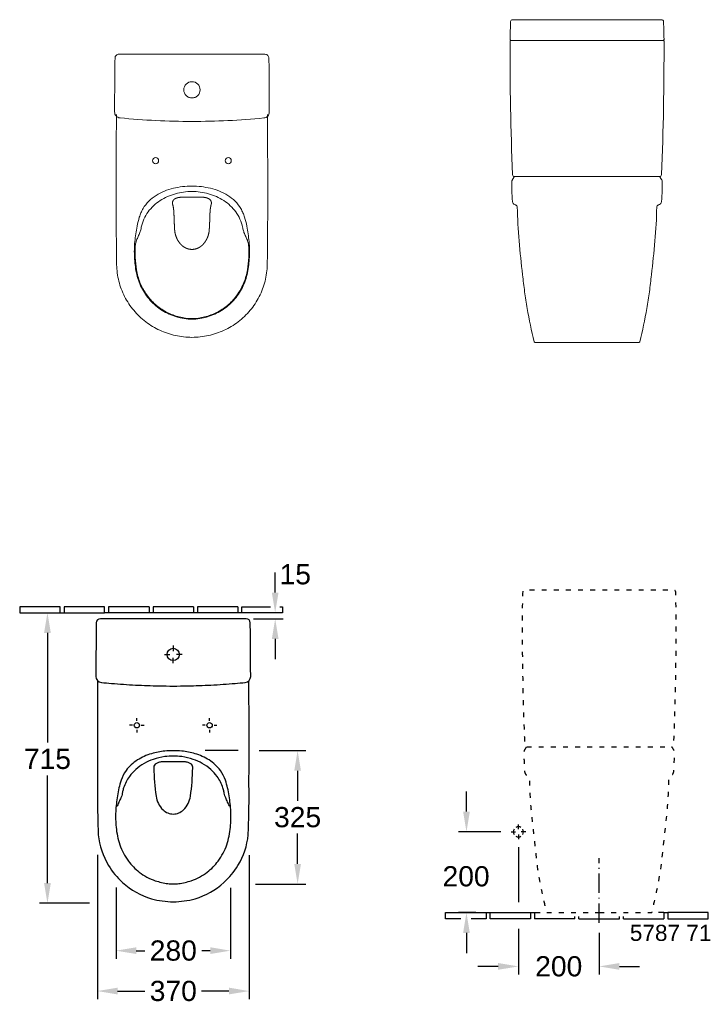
# Model space of a CAD drawing. Extents: x 184 to 7771, y -1169 to 3234.
# Tile 2 of 9: x 184 to 1888, y 796 to 3234. Entities that reach past the tile are written whole.
import ezdxf

# ---------------------------------------------------------------- set-up
doc = ezdxf.new("R2010")
doc.units = 0
doc.linetypes.add('ACAD_ISO03W100', pattern=[30, 12, -18])
doc.linetypes.add('ACAD_ISO10W100', pattern=[18.5, 12, -3, 0.5, -3])
doc.layers.get('Defpoints').update_dxf_attribs({"linetype": 'CONTINUOUS'})
for name, color, linetype in [('96', 7, 'CONTINUOUS'), ('DRAUF', 6, 'CONTINUOUS'), ('DRAUF_Bemassung', 7, 'CONTINUOUS'), ('DRAUF_Fliesen', 2, 'CONTINUOUS'), ('INST', 4, 'CONTINUOUS'), ('INST_Abfluss', 7, 'CONTINUOUS'), ('INST_Bemassung', 7, 'CONTINUOUS'), ('INST_Fliesen', 2, 'CONTINUOUS'), ('INST_Text_Deu', 7, 'CONTINUOUS'), ('OBJEKT', 7, 'CONTINUOUS')]:
    doc.layers.add(name, color=color, linetype=linetype)
doc.styles.get("Standard").update_dxf_attribs({"font": 'arial.ttf'})
doc.styles.add('STYL2', font='arial.ttf')
doc.dimstyles.get("Standard").update_dxf_attribs({"dimscale": 0, "dimtxt": 50, "dimasz": 50, "dimexe": 20, "dimexo": 25, "dimgap": 15, "dimtad": 0, "dimtih": 1, "dimtoh": 1, "dimdec": 0, "dimdsep": 46, "dimtxsty": 'STYL2', "dimcen": 3, "dimclrd": 256, "dimclre": 256, "dimclrt": 256, "dimadec": 0, "dimazin": 0, "dimtfac": 1, "dimtdec": 0, "dimtofl": 0, "dimtmove": 0, "dimatfit": 3, "dimfxl": 1, "dimtolj": 1, "dimtzin": 0, "dimarcsym": 0})

# ---------------------------------------------------------------- blocks, each defined once
blk = doc.blocks.new('*D13')
at = {"layer": 'Defpoints', "color": 0}
for p in [(376.3, 1191.5), (751.8, 1190.7), (751.8, 829.2)]:
    blk.add_point(p, dxfattribs=at)
at = {"layer": 'DRAUF_Bemassung', "lineweight": -2}
for p, q in [((376.3, 1166.5), (376.3, 809.2)), ((751.8, 1165.7), (751.8, 809.2)), ((426.3, 829.2), (493.9, 829.2)), ((701.8, 829.2), (634.2, 829.2))]:
    blk.add_line(p, q, dxfattribs=at)
at = {"layer": 'DRAUF_Bemassung'}
for points in [[(426.3, 837.6), (426.3, 820.9), (376.3, 829.2)], [(701.8, 837.6), (701.8, 820.9), (751.8, 829.2)]]:
    blk.add_solid(points, dxfattribs=at)
at = {"layer": 'DRAUF_Bemassung', "insert": (564.1, 829.2), "char_height": 50, "attachment_point": 5, "style": 'STYL2'}
blk.add_mtext('\\A1;370', dxfattribs=at)
blk = doc.blocks.new('*D14')
at = {"layer": 'Defpoints', "color": 0}
for p in [(184.1, 1765.7), (252.7, 1765.7), (381.6, 1046.6)]:
    blk.add_point(p, dxfattribs=at)
at = {"layer": 'DRAUF_Bemassung', "lineweight": -2}
for p, q in [((209.1, 1765.7), (272.7, 1765.7)), ((252.7, 1715.7), (252.7, 1444.2)), ((252.7, 1096.6), (252.7, 1363.1)), ((356.6, 1046.6), (232.7, 1046.6))]:
    blk.add_line(p, q, dxfattribs=at)
at = {"layer": 'DRAUF_Bemassung'}
for points in [[(244.4, 1715.7), (261.1, 1715.7), (252.7, 1765.7)], [(244.4, 1096.6), (261.1, 1096.6), (252.7, 1046.6)]]:
    blk.add_solid(points, dxfattribs=at)
at = {"layer": 'DRAUF_Bemassung', "insert": (252.7, 1403.6), "char_height": 50, "attachment_point": 5, "style": 'STYL2'}
blk.add_mtext('\\A1;715', dxfattribs=at)
blk = doc.blocks.new('*D15')
at = {"layer": 'Defpoints', "color": 0}
for p in [(816.2, 1765.7), (834.1, 1765.7), (737.2, 1750.7)]:
    blk.add_point(p, dxfattribs=at)
at = {"layer": 'DRAUF_Bemassung', "lineweight": -2}
for p, q in [((816.2, 1815.7), (816.2, 1865.7)), ((809.1, 1765.7), (796.2, 1765.7)), ((762.2, 1750.7), (836.2, 1750.7)), ((816.2, 1700.7), (816.2, 1650.7))]:
    blk.add_line(p, q, dxfattribs=at)
at = {"layer": 'DRAUF_Bemassung'}
for points in [[(807.9, 1815.7), (824.5, 1815.7), (816.2, 1765.7)], [(807.9, 1700.7), (824.5, 1700.7), (816.2, 1750.7)]]:
    blk.add_solid(points, dxfattribs=at)
at = {"layer": 'DRAUF_Bemassung', "insert": (865.9, 1860.7), "char_height": 50, "attachment_point": 5, "style": 'STYL2'}
blk.add_mtext('\\A1;15', dxfattribs=at)
blk = doc.blocks.new('*D16')
at = {"layer": 'Defpoints', "color": 0, "linetype": 'ByBlock'}
for p in [(1399.7, 1223.3), (1289.5, 1023.3), (1337.9, 1023.3)]:
    blk.add_point(p, dxfattribs=at)
at = {"layer": 'INST_Bemassung', "linetype": 'ByBlock', "lineweight": -2}
for p, q in [((1289.5, 1273.3), (1289.5, 1323.3)), ((1374.7, 1223.3), (1269.5, 1223.3)), ((1312.9, 1023.3), (1269.5, 1023.3)), ((1289.5, 973.3), (1289.5, 923.3))]:
    blk.add_line(p, q, dxfattribs=at)
at = {"layer": 'INST_Bemassung', "linetype": 'ByBlock'}
for points in [[(1281.2, 1273.3), (1297.8, 1273.3), (1289.5, 1223.3)], [(1281.2, 973.3), (1297.8, 973.3), (1289.5, 1023.3)]]:
    blk.add_solid(points, dxfattribs=at)
at = {"layer": 'INST_Bemassung', "linetype": 'ByBlock', "insert": (1288.6, 1113), "char_height": 50, "attachment_point": 5, "style": 'STYL2'}
blk.add_mtext('\\A1;200', dxfattribs=at)
blk = doc.blocks.new('*D17')
at = {"layer": 'Defpoints', "color": 0, "linetype": 'ByBlock'}
for p in [(1417.9, 1008.3), (1617.8, 998), (1617.8, 890.2)]:
    blk.add_point(p, dxfattribs=at)
at = {"layer": 'INST_Bemassung', "linetype": 'ByBlock', "lineweight": -2}
for p, q in [((1417.9, 983.3), (1417.9, 870.2)), ((1617.8, 973), (1617.8, 870.2)), ((1367.9, 890.2), (1317.9, 890.2)), ((1667.8, 890.2), (1717.8, 890.2))]:
    blk.add_line(p, q, dxfattribs=at)
at = {"layer": 'INST_Bemassung', "linetype": 'ByBlock'}
for points in [[(1367.9, 898.6), (1367.9, 881.9), (1417.9, 890.2)], [(1667.8, 898.6), (1667.8, 881.9), (1617.8, 890.2)]]:
    blk.add_solid(points, dxfattribs=at)
at = {"layer": 'INST_Bemassung', "linetype": 'ByBlock', "insert": (1517.9, 890.2), "char_height": 50, "attachment_point": 5, "style": 'STYL2'}
blk.add_mtext('\\A1;200', dxfattribs=at)
blk = doc.blocks.new('*D22')
at = {"layer": 'Defpoints', "color": 0}
for p in [(422.6, 1110.6), (705.5, 1110), (705.5, 929.2)]:
    blk.add_point(p, dxfattribs=at)
at = {"layer": 'DRAUF_Bemassung', "lineweight": -2}
for p, q in [((422.6, 1085.6), (422.6, 909.2)), ((705.5, 1085), (705.5, 909.2)), ((472.6, 929.2), (493.5, 929.2)), ((655.5, 929.2), (634.6, 929.2))]:
    blk.add_line(p, q, dxfattribs=at)
at = {"layer": 'DRAUF_Bemassung'}
for points in [[(472.6, 937.6), (472.6, 920.9), (422.6, 929.2)], [(655.5, 937.6), (655.5, 920.9), (705.5, 929.2)]]:
    blk.add_solid(points, dxfattribs=at)
at = {"layer": 'DRAUF_Bemassung', "insert": (564.1, 929.2), "char_height": 50, "attachment_point": 5, "style": 'STYL2'}
blk.add_mtext('\\A1;280', dxfattribs=at)
blk = doc.blocks.new('*D23')
at = {"layer": 'Defpoints', "color": 0}
for p in [(751.8, 1424.7), (871.7, 1424.7), (742.3, 1094.1)]:
    blk.add_point(p, dxfattribs=at)
at = {"layer": 'DRAUF_Bemassung', "lineweight": -2}
for p, q in [((776.8, 1424.7), (891.7, 1424.7)), ((871.7, 1374.7), (871.7, 1300)), ((871.7, 1144.1), (871.7, 1218.9)), ((767.3, 1094.1), (891.7, 1094.1))]:
    blk.add_line(p, q, dxfattribs=at)
at = {"layer": 'DRAUF_Bemassung'}
for points in [[(863.4, 1374.7), (880, 1374.7), (871.7, 1424.7)], [(863.4, 1144.1), (880, 1144.1), (871.7, 1094.1)]]:
    blk.add_solid(points, dxfattribs=at)
at = {"layer": 'DRAUF_Bemassung', "insert": (871.7, 1259.4), "char_height": 50, "attachment_point": 5, "style": 'STYL2'}
blk.add_mtext('\\A1;325', dxfattribs=at)

msp = doc.modelspace()

# ---------------------------------------------------------------- linework, layer by layer
at = {"layer": '96', "color": 4, "linetype": 'Continuous', "lineweight": 18}
for p, q in [((1776.3, 3182.5), (1399.4, 3182.5)), ((610.3, 3148.3), (429.9, 3148.3)), ((790.8, 3148.1), (610.3, 3148.3)), ((1766.2, 2845.3), (1409.4, 2845.3)), ((1704.5, 2435), (1471.1, 2435))]:
    msp.add_line(p, q, dxfattribs=at)
for centre, major_axis, ratio, start_param, end_param in [((1403.6, 3228.7), (4.65, 1.83), 0.999543, 1.19704, 2.740247), ((1772.2, 3228.7), (-4.71, 1.68), 0.999554, 3.509744, 5.052951), ((1399.3, 3180.3), (0, 2), 0.999935, 0, 1.567551), ((1399.4, 3184.5), (0, 2), 0.99993, 1.543579, 3.140555), ((1776.3, 3184.5), (0, 2), 0.999942, 3.142732, 4.739707), ((1776.3, 3180.3), (0, 2), 0.999935, 4.715634, 6.283185), ((1408.5, 2850.3), (0, 5), 0.99997, 1.611651, 3.141593), ((1409.4, 2842.3), (1.43, 2.64), 0.999992, 0.495783, 1.526893), ((1766.2, 2842.3), (-1.43, 2.64), 0.999992, 4.756289, 5.787399), ((1767.1, 2850.3), (0, 5), 0.99997, 3.141593, 4.671534)]:
    msp.add_ellipse(centre, major_axis=major_axis, ratio=ratio, start_param=start_param, end_param=end_param, dxfattribs=at)
for points, degree, knots in [([(1398.6, 3228.8), (1398.4, 3223.8), (1398.3, 3218.8), (1397.9, 3204), (1397.7, 3194.2), (1397.4, 3184.5)], 3, [0, 0, 0, 0, 0.3413, 0.3413, 1, 1, 1, 1]), ([(1408.6, 3233.6), (1407.2, 3233.6), (1406, 3233.6), (1404.1, 3233.6), (1403.6, 3233.7), (1403.6, 3233.7)], 3, [0, 0, 0, 0, 0.5, 0.5, 1, 1, 1, 1]), ([(1587.9, 3233.7), (1587.8, 3233.7), (1587.8, 3233.7), (1584.4, 3233.7), (1581.1, 3233.7), (1564.4, 3233.6), (1551.1, 3233.6), (1494.7, 3233.6), (1451.6, 3233.6), (1408.6, 3233.6)], 3, [0, 0, 0, 0, 0.000477, 0.000477, 0.056247, 0.056247, 0.279325, 0.279325, 1, 1, 1, 1]), ([(1587.9, 3233.7), (1587.9, 3233.7), (1587.9, 3233.7), (1591.3, 3233.7), (1594.6, 3233.7), (1611.3, 3233.6), (1624.6, 3233.6), (1681, 3233.6), (1724.1, 3233.6), (1767.2, 3233.6)], 3, [0, 0, 0, 0, 0.000477, 0.000477, 0.056247, 0.056247, 0.279325, 0.279325, 1, 1, 1, 1]), ([(1767.2, 3233.6), (1768.5, 3233.6), (1769.8, 3233.6), (1771.6, 3233.6), (1772.2, 3233.7), (1772.2, 3233.7)], 3, [0, 0, 0, 0, 0.5, 0.5, 1, 1, 1, 1]), ([(1777.2, 3228.8), (1777.3, 3223.8), (1777.4, 3218.8), (1777.8, 3204), (1778.1, 3194.3), (1778.3, 3184.5)], 3, [0, 0, 0, 0, 0.3413, 0.3413, 1, 1, 1, 1]), ([(429.9, 3148.3), (427.3, 3148.3), (424.7, 3147.2), (421, 3143.6), (419.9, 3141), (419.9, 3138.4)], 3, [0, 0, 0, 0, 0.5, 0.5, 1, 1, 1, 1]), ([(800.8, 3138.2), (800.8, 3140.8), (799.7, 3143.4), (796, 3147), (793.4, 3148.1), (790.8, 3148.1)], 3, [0, 0, 0, 0, 0.5, 0.5, 1, 1, 1, 1]), ([(419.9, 3138.4), (419.6, 3116.3), (419.4, 3094.1), (419, 3049.9), (418.9, 3027.7), (418.8, 3005.6)], 3, [0, 0, 0, 0, 0.500004, 0.500004, 1, 1, 1, 1]), ([(801.7, 3005.4), (801.7, 3027.5), (801.5, 3049.7), (801.2, 3093.9), (801, 3116.1), (800.8, 3138.2)], 3, [0, 0, 0, 0, 0.499996, 0.499996, 1, 1, 1, 1]), ([(610.2, 3080.3), (604.9, 3080.3), (599.6, 3078.1), (592.2, 3070.6), (590, 3065.3), (590, 3060)], 3, [0, 0, 0, 0, 0.5, 0.5, 1, 1, 1, 1]), ([(610.5, 3080.3), (615.8, 3080.3), (621, 3078.1), (628.4, 3070.6), (630.6, 3065.3), (630.5, 3060)], 3, [0, 0, 0, 0, 0.5, 0.5, 1, 1, 1, 1]), ([(590, 3060), (590.1, 3054.7), (592.3, 3049.5), (597.9, 3043.9), (600.1, 3042.5), (605, 3040.4), (607.6, 3039.9), (610.3, 3039.9)], 3, [0, 0, 0, 0, 0.5, 0.5, 0.75, 0.75, 1, 1, 1, 1]), ([(630.5, 3060), (630.5, 3054.7), (628.3, 3049.5), (622.7, 3043.9), (620.4, 3042.4), (615.6, 3040.4), (612.9, 3039.9), (610.3, 3039.9)], 3, [0, 0, 0, 0, 0.5, 0.5, 0.75, 0.75, 1, 1, 1, 1]), ([(418.8, 3005.6), (418.8, 3001.9), (420.2, 2998.2), (425.2, 2992.8), (428.6, 2991), (432.3, 2990.6)], 3, [0, 0, 0, 0, 0.5, 0.5, 1, 1, 1, 1]), ([(610.3, 2447.4), (596.5, 2447.5), (582.9, 2448.9), (562.9, 2453.3), (556.2, 2455.2), (543.2, 2459.6), (536.9, 2462.1), (518.5, 2470.6), (506.9, 2477.6), (485.1, 2494.3), (475, 2503.8), (457.4, 2524.9), (449.9, 2536.2), (440.6, 2554.4), (437.8, 2560.7), (433, 2573.6), (430.9, 2580.1), (427.7, 2593.3), (426.4, 2599.9), (424.6, 2613.5), (424.1, 2620.3), (423.8, 2634.1), (423.7, 2641), (423.6, 2654.8), (423.5, 2661.7), (422.8, 2723.7), (422.7, 2778.8), (422.9, 2861.5), (422.9, 2889.1), (423, 2930.4), (423.1, 2944.2), (423.2, 2971.7), (423.2, 2985.5), (423.3, 2999.3)], 3, [0, 0, 0, 0, 0.0625, 0.0625, 0.09375, 0.09375, 0.125, 0.125, 0.1875, 0.1875, 0.25, 0.25, 0.3125, 0.3125, 0.34375, 0.34375, 0.375, 0.375, 0.40625, 0.40625, 0.4375, 0.4375, 0.46875, 0.46875, 0.5, 0.5, 0.75, 0.75, 0.875, 0.875, 0.9375, 0.9375, 1, 1, 1, 1]), ([(797.2, 2999.3), (797.3, 2985.5), (797.3, 2971.7), (797.5, 2944.2), (797.5, 2930.4), (797.6, 2889.1), (797.7, 2861.5), (797.8, 2778.8), (797.7, 2723.7), (797, 2661.7), (796.9, 2654.8), (796.8, 2641), (796.7, 2634.1), (796.4, 2620.3), (795.9, 2613.5), (794.1, 2599.9), (792.9, 2593.3), (789.6, 2580.1), (787.5, 2573.6), (782.7, 2560.7), (779.9, 2554.4), (770.6, 2536.2), (763.1, 2524.9), (745.5, 2503.8), (735.5, 2494.3), (713.6, 2477.6), (702, 2470.6), (683.6, 2462.1), (677.3, 2459.6), (664.3, 2455.2), (657.7, 2453.3), (637.6, 2448.9), (624, 2447.5), (610.3, 2447.4)], 3, [0, 0, 0, 0, 0.0625, 0.0625, 0.125, 0.125, 0.25, 0.25, 0.5, 0.5, 0.53125, 0.53125, 0.5625, 0.5625, 0.59375, 0.59375, 0.625, 0.625, 0.65625, 0.65625, 0.6875, 0.6875, 0.75, 0.75, 0.8125, 0.8125, 0.875, 0.875, 0.90625, 0.90625, 0.9375, 0.9375, 1, 1, 1, 1]), ([(788.2, 2990.4), (791.9, 2990.8), (795.4, 2992.6), (800.3, 2998), (801.7, 3001.7), (801.7, 3005.4)], 3, [0, 0, 0, 0, 0.5, 0.5, 1, 1, 1, 1]), ([(527.8, 2884.7), (527.8, 2882.7), (527, 2880.8), (524.2, 2878), (522.3, 2877.2), (518.3, 2877.2), (516.4, 2878), (513.6, 2880.8), (512.8, 2882.7), (512.8, 2886.7), (513.6, 2888.6), (516.4, 2891.4), (518.4, 2892.2), (522.3, 2892.2), (524.2, 2891.4), (527, 2888.6), (527.8, 2886.7), (527.8, 2884.7)], 3, [0, 0, 0, 0, 0.125, 0.125, 0.25, 0.25, 0.375, 0.375, 0.5, 0.5, 0.625, 0.625, 0.75, 0.75, 0.875, 0.875, 1, 1, 1, 1]), ([(692.7, 2884.7), (692.7, 2886.7), (693.5, 2888.6), (696.3, 2891.4), (698.2, 2892.2), (702.1, 2892.2), (704.1, 2891.4), (706.9, 2888.6), (707.7, 2886.7), (707.7, 2882.7), (706.9, 2880.8), (704.1, 2878), (702.2, 2877.2), (698.2, 2877.2), (696.3, 2878), (693.5, 2880.8), (692.7, 2882.7), (692.7, 2884.7)], 3, [0, 0, 0, 0, 0.125, 0.125, 0.25, 0.25, 0.375, 0.375, 0.5, 0.5, 0.625, 0.625, 0.75, 0.75, 0.875, 0.875, 1, 1, 1, 1]), ([(1401.7, 2832.1), (1401.7, 2830.8), (1401.8, 2829.2), (1401.9, 2825.8), (1401.9, 2824.1), (1402, 2822.3)], 3, [0, 0, 0, 0, 0.5, 0.5, 1, 1, 1, 1]), ([(1406.8, 2843.8), (1406.7, 2843.7), (1406.6, 2843.5), (1405.5, 2841.7), (1404.5, 2840), (1403.4, 2838.1), (1403.2, 2837.8), (1403, 2837.5)], 3, [0, 0, 0, 0, 0.075306, 0.075306, 0.864193, 0.864193, 1, 1, 1, 1]), ([(1406.3, 2844.1), (1406.3, 2844.1), (1406.3, 2844.1), (1406.4, 2844.1), (1406.4, 2844.1), (1406.5, 2844), (1406.5, 2844), (1406.5, 2844), (1406.5, 2844), (1406.6, 2844), (1406.6, 2844), (1406.6, 2844), (1406.6, 2844), (1406.6, 2844), (1406.6, 2844), (1406.7, 2843.9), (1406.7, 2843.9), (1406.7, 2843.9), (1406.7, 2843.9), (1406.8, 2843.9), (1406.8, 2843.9), (1406.8, 2843.9), (1406.8, 2843.8), (1406.8, 2843.8)], 3, [0, 0, 0, 0, 0.045808, 0.045808, 0.229039, 0.229039, 0.316921, 0.316921, 0.362729, 0.362729, 0.54596, 0.54596, 0.576365, 0.576365, 0.622173, 0.622173, 0.805404, 0.805404, 0.835803, 0.835803, 0.88161, 0.88161, 1, 1, 1, 1]), ([(1772.5, 2837.5), (1772.3, 2837.8), (1772.2, 2838.1), (1771, 2840), (1770, 2841.7), (1768.9, 2843.5), (1768.8, 2843.7), (1768.7, 2843.8)], 3, [0, 0, 0, 0, 0.135807, 0.135807, 0.924694, 0.924694, 1, 1, 1, 1]), ([(1773.6, 2822.3), (1773.6, 2824.1), (1773.7, 2825.8), (1773.8, 2829.2), (1773.9, 2830.8), (1773.9, 2832.1)], 3, [0, 0, 0, 0, 0.5, 0.5, 1, 1, 1, 1]), ([(474.5, 2722.6), (476, 2730.2), (477.8, 2737.6), (481.2, 2748.6), (482.5, 2752.2), (485.5, 2759.2), (487.2, 2762.7), (493.2, 2772.7), (498, 2778.8), (508.9, 2789.7), (515.1, 2794.6), (528.1, 2802.9), (535, 2806.4), (549.5, 2812.3), (556.8, 2814.6), (571.8, 2818.2), (579.3, 2819.5), (594.7, 2821.3), (602.5, 2821.7), (610.3, 2821.7)], 3, [0, 0, 0, 0, 0.125, 0.125, 0.1875, 0.1875, 0.25, 0.25, 0.375, 0.375, 0.5, 0.5, 0.625, 0.625, 0.75, 0.75, 0.875, 0.875, 1, 1, 1, 1]), ([(485, 2720.5), (486.5, 2727.2), (488.6, 2733.7), (494.2, 2746.3), (497.7, 2752.3), (505.7, 2763.4), (510.3, 2768.5), (520.4, 2778), (525.9, 2782.2), (537.4, 2789.7), (543.5, 2793), (556.2, 2798.7), (562.6, 2801), (575.9, 2804.7), (582.7, 2806.1), (596.4, 2808), (603.3, 2808.5), (610.3, 2808.5)], 3, [0, 0, 0, 0, 0.125, 0.125, 0.25, 0.25, 0.375, 0.375, 0.5, 0.5, 0.625, 0.625, 0.75, 0.75, 0.875, 0.875, 1, 1, 1, 1]), ([(610.3, 2821.7), (618, 2821.7), (625.8, 2821.3), (641.2, 2819.5), (648.7, 2818.2), (663.7, 2814.6), (671, 2812.3), (685.5, 2806.4), (692.4, 2802.9), (705.5, 2794.6), (711.7, 2789.7), (722.5, 2778.8), (727.3, 2772.7), (733.3, 2762.7), (735, 2759.2), (738, 2752.2), (739.3, 2748.6), (742.7, 2737.6), (744.5, 2730.2), (746.1, 2722.6)], 3, [0, 0, 0, 0, 0.125, 0.125, 0.25, 0.25, 0.375, 0.375, 0.5, 0.5, 0.625, 0.625, 0.75, 0.75, 0.8125, 0.8125, 0.875, 0.875, 1, 1, 1, 1]), ([(610.3, 2808.5), (617.2, 2808.5), (624.1, 2808), (637.8, 2806.1), (644.6, 2804.7), (657.9, 2801), (664.3, 2798.7), (677, 2793), (683.1, 2789.7), (694.6, 2782.2), (700.1, 2778), (710.2, 2768.5), (714.8, 2763.4), (722.8, 2752.3), (726.3, 2746.3), (731.9, 2733.7), (734, 2727.2), (735.5, 2720.5)], 3, [0, 0, 0, 0, 0.125, 0.125, 0.25, 0.25, 0.375, 0.375, 0.5, 0.5, 0.625, 0.625, 0.75, 0.75, 0.875, 0.875, 1, 1, 1, 1]), ([(1402, 2822.3), (1402, 2820.5), (1401.9, 2818.6), (1401.9, 2814.8), (1401.9, 2812.9), (1402, 2807.2), (1402.1, 2803.5), (1402.4, 2795.9), (1402.6, 2792.1), (1403.1, 2786.5), (1403.4, 2784.6), (1403.9, 2781.9), (1404.2, 2780.9), (1404.8, 2779.1), (1405.1, 2778.2), (1405.8, 2777.6)], 3, [0, 0, 0, 0, 0.125, 0.125, 0.25, 0.25, 0.5, 0.5, 0.75, 0.75, 0.875, 0.875, 0.9375, 0.9375, 1, 1, 1, 1]), ([(1769.7, 2777.6), (1770.4, 2778.2), (1770.8, 2779.1), (1771.4, 2780.9), (1771.6, 2781.9), (1772.2, 2784.6), (1772.4, 2786.5), (1773, 2792.1), (1773.2, 2795.9), (1773.4, 2803.5), (1773.5, 2807.2), (1773.6, 2812.9), (1773.6, 2814.8), (1773.6, 2818.6), (1773.6, 2820.5), (1773.6, 2822.3)], 3, [0, 0, 0, 0, 0.0625, 0.0625, 0.125, 0.125, 0.25, 0.25, 0.5, 0.5, 0.75, 0.75, 0.875, 0.875, 1, 1, 1, 1]), ([(562.7, 2775.6), (562.5, 2776.5), (562.2, 2777.9), (562, 2779.7), (562.1, 2781.9), (562.8, 2784.5), (564.1, 2786.9), (565.9, 2788.9), (568.8, 2790.9), (573.3, 2792.8), (579.4, 2794.2), (586.4, 2794.3), (594.2, 2794.5), (600.9, 2794.5), (605.8, 2794.5), (608.9, 2794.5), (610.3, 2794.5)], 5, [0, 0, 0, 0, 0, 0, 0.07445, 0.117312, 0.149069, 0.184343, 0.223481, 0.297526, 0.345263, 0.442184, 0.589583, 0.737478, 0.885377, 1, 1, 1, 1, 1, 1]), ([(610.3, 2794.5), (612, 2794.5), (615.6, 2794.5), (620.9, 2794.6), (627.9, 2794.5), (636.5, 2794.3), (644.3, 2793.9), (650.2, 2791.7), (654.4, 2789.2), (656.6, 2786.6), (657.8, 2784.2), (658.4, 2781.8), (658.5, 2779.6), (658.3, 2777.8), (658, 2776.3), (657.8, 2775.6)], 5, [0, 0, 0, 0, 0, 0, 0.14815, 0.296298, 0.444431, 0.592501, 0.720017, 0.794198, 0.818683, 0.849802, 0.868395, 0.942614, 1, 1, 1, 1, 1, 1]), ([(610.3, 2665.1), (609.7, 2665.1), (608.6, 2665.2), (606.8, 2665.2), (604.4, 2665.6), (601.4, 2666.1), (598.4, 2667.1), (595.4, 2668.3), (592.5, 2669.8), (589.6, 2671.6), (586.9, 2673.6), (584.4, 2675.9), (582, 2678.4), (579.6, 2681.1), (577.4, 2684.1), (575.4, 2687.3), (573.6, 2690.6), (572, 2694.3), (570.5, 2698), (569.3, 2701.9), (568.4, 2706), (567.6, 2710.2), (567.3, 2715.2), (567.2, 2721.8), (566.4, 2729.9), (566.2, 2738.9), (565.9, 2748.3), (565.6, 2757.1), (565, 2764.2), (564.3, 2769.1), (563.6, 2772.3), (563.2, 2774.3), (562.8, 2775.3), (562.7, 2775.6)], 5, [0, 0, 0, 0, 0, 0, 0.019236, 0.04279, 0.065129, 0.089021, 0.113666, 0.138046, 0.162013, 0.18778, 0.214182, 0.240069, 0.263338, 0.291818, 0.321959, 0.352227, 0.378888, 0.406501, 0.439097, 0.472027, 0.504693, 0.537381, 0.571417, 0.626003, 0.71907, 0.812777, 0.87653, 0.923325, 0.958844, 0.988017, 1, 1, 1, 1, 1, 1]), ([(657.8, 2775.6), (657.6, 2775.2), (657.3, 2774.1), (657, 2772.4), (656.3, 2770), (655.9, 2766.8), (655.5, 2763.2), (655.2, 2759.3), (654.8, 2754.3), (654.6, 2747.4), (654.3, 2739.4), (654.2, 2731), (653.4, 2722.6), (653.3, 2715.2), (652.8, 2709.7), (652, 2705.3), (651, 2701.1), (649.7, 2697.2), (648.1, 2693.2), (646.3, 2689.5), (644.2, 2685.8), (641.9, 2682.4), (639.4, 2679.3), (636.8, 2676.5), (634, 2673.9), (631.1, 2671.7), (628.1, 2669.8), (625.1, 2668.3), (622, 2667), (618.7, 2666), (615.8, 2665.5), (613.4, 2665.2), (611.7, 2665.1), (610.6, 2665.1), (610.3, 2665.1)], 5, [0, 0, 0, 0, 0, 0, 0.01854, 0.040966, 0.06609, 0.093261, 0.122203, 0.15285, 0.187057, 0.256238, 0.353666, 0.42227, 0.468174, 0.501831, 0.531909, 0.560677, 0.593119, 0.626151, 0.659026, 0.690288, 0.719921, 0.750251, 0.780093, 0.808342, 0.834264, 0.860504, 0.886402, 0.911285, 0.935507, 0.960281, 0.985253, 1, 1, 1, 1, 1, 1]), ([(1405.8, 2777.6), (1406.5, 2776.9), (1407.4, 2776.4), (1409.2, 2775.7), (1410.1, 2775.4), (1411, 2775.1)], 3, [0, 0, 0, 0, 0.5, 0.5, 1, 1, 1, 1]), ([(1411, 2775.1), (1411.6, 2774.9), (1412.1, 2774.7), (1413, 2774), (1413.4, 2773.6), (1414.5, 2772.2), (1414.9, 2771.1), (1415.3, 2770)], 3, [0, 0, 0, 0, 0.25, 0.25, 0.5, 0.5, 1, 1, 1, 1]), ([(1415.3, 2770), (1415.6, 2741.9), (1417.3, 2713.9), (1422.2, 2658), (1425.3, 2630.1), (1429.9, 2588.3), (1431.5, 2574.3), (1435.3, 2546.5), (1437.5, 2532.7), (1444.6, 2491.2), (1450.3, 2463.8), (1457, 2436.6)], 3, [0, 0, 0, 0, 0.25, 0.25, 0.5, 0.5, 0.625, 0.625, 0.75, 0.75, 1, 1, 1, 1]), ([(1718.5, 2436.6), (1725.2, 2463.8), (1730.9, 2491.2), (1738.1, 2532.7), (1740.2, 2546.5), (1744.1, 2574.3), (1745.7, 2588.3), (1750.3, 2630.1), (1753.4, 2658), (1758.2, 2713.9), (1760, 2741.9), (1760.3, 2770)], 3, [0, 0, 0, 0, 0.25, 0.25, 0.375, 0.375, 0.5, 0.5, 0.75, 0.75, 1, 1, 1, 1]), ([(1760.3, 2770), (1760.6, 2771.1), (1761.1, 2772.2), (1762.1, 2773.6), (1762.5, 2774), (1763.5, 2774.7), (1764, 2774.9), (1764.5, 2775.1)], 3, [0, 0, 0, 0, 0.5, 0.5, 0.75, 0.75, 1, 1, 1, 1]), ([(610.3, 2492.2), (597.2, 2492.2), (584.5, 2494.3), (565.8, 2500), (559.7, 2502.3), (548, 2507.6), (542.3, 2510.6), (531.3, 2517.4), (526, 2521.2), (516.1, 2529.5), (511.4, 2534), (502.9, 2543.6), (498.9, 2548.7), (491.7, 2559.5), (488.4, 2565.1), (482.5, 2576.7), (480, 2582.7), (475.7, 2595), (474.1, 2601.2), (471.4, 2613.8), (470.4, 2620.1), (468.9, 2632.9), (468.3, 2639.3), (467.7, 2652.2), (467.6, 2658.7), (467.9, 2671.6), (468.3, 2678), (470.1, 2697.2), (471.9, 2709.9), (474.5, 2722.6)], 3, [0, 0, 0, 0, 0.125, 0.125, 0.1875, 0.1875, 0.25, 0.25, 0.3125, 0.3125, 0.375, 0.375, 0.4375, 0.4375, 0.5, 0.5, 0.5625, 0.5625, 0.625, 0.625, 0.6875, 0.6875, 0.75, 0.75, 0.8125, 0.8125, 0.875, 0.875, 1, 1, 1, 1]), ([(481.5, 2707.1), (482, 2708.3), (482.5, 2709.7), (483.4, 2712.9), (483.8, 2714.7), (484.2, 2716.4)], 3, [0, 0, 0, 0, 0.5, 0.5, 1, 1, 1, 1]), ([(746.1, 2722.6), (748.6, 2709.9), (750.4, 2697.2), (752.2, 2678), (752.6, 2671.6), (752.9, 2658.7), (752.8, 2652.2), (752.2, 2639.3), (751.6, 2632.9), (750.1, 2620.1), (749.1, 2613.8), (746.4, 2601.2), (744.8, 2595), (740.5, 2582.7), (738, 2576.7), (732.1, 2565.1), (728.8, 2559.5), (721.6, 2548.7), (717.6, 2543.6), (709.1, 2534), (704.4, 2529.5), (694.5, 2521.2), (689.2, 2517.4), (678.2, 2510.6), (672.6, 2507.6), (660.8, 2502.3), (654.7, 2500), (636, 2494.3), (623.3, 2492.2), (610.3, 2492.2)], 3, [0, 0, 0, 0, 0.125, 0.125, 0.1875, 0.1875, 0.25, 0.25, 0.3125, 0.3125, 0.375, 0.375, 0.4375, 0.4375, 0.5, 0.5, 0.5625, 0.5625, 0.625, 0.625, 0.6875, 0.6875, 0.75, 0.75, 0.8125, 0.8125, 0.875, 0.875, 1, 1, 1, 1]), ([(736.4, 2716.4), (736.7, 2714.7), (737.1, 2712.9), (738, 2709.7), (738.5, 2708.3), (739, 2707.1)], 3, [0, 0, 0, 0, 0.5, 0.5, 1, 1, 1, 1]), ([(610.3, 2493.9), (599.6, 2493.9), (589.1, 2495.4), (573.8, 2499.3), (568.7, 2500.9), (558.7, 2504.6), (553.9, 2506.7), (544.5, 2511.4), (539.9, 2513.9), (531.1, 2519.7), (526.8, 2522.9), (514.5, 2533), (507.3, 2540.6), (497.8, 2553.3), (494.8, 2557.7), (489.4, 2566.8), (487, 2571.5), (482.6, 2581.1), (480.6, 2585.9), (477.3, 2596), (475.9, 2601.2), (472.5, 2616.7), (471.1, 2627.1), (469.5, 2648), (469.2, 2658.5), (469.7, 2669.1)], 3, [0, 0, 0, 0, 0.125, 0.125, 0.1875, 0.1875, 0.25, 0.25, 0.3125, 0.3125, 0.375, 0.375, 0.5, 0.5, 0.5625, 0.5625, 0.625, 0.625, 0.6875, 0.6875, 0.75, 0.75, 0.875, 0.875, 1, 1, 1, 1]), ([(750.8, 2669.1), (751.3, 2658.5), (751.1, 2648), (749.4, 2627.1), (748.1, 2616.7), (744.6, 2601.2), (743.2, 2596), (739.9, 2585.9), (738, 2581.1), (733.6, 2571.5), (731.1, 2566.8), (725.7, 2557.7), (722.7, 2553.3), (713.2, 2540.6), (706, 2533), (693.8, 2522.9), (689.4, 2519.7), (680.6, 2513.9), (676, 2511.4), (666.6, 2506.7), (661.8, 2504.6), (651.9, 2500.9), (646.8, 2499.3), (631.4, 2495.4), (620.9, 2493.9), (610.3, 2493.9)], 3, [0, 0, 0, 0, 0.125, 0.125, 0.25, 0.25, 0.3125, 0.3125, 0.375, 0.375, 0.4375, 0.4375, 0.5, 0.5, 0.625, 0.625, 0.6875, 0.6875, 0.75, 0.75, 0.8125, 0.8125, 0.875, 0.875, 1, 1, 1, 1]), ([(1457, 2436.6), (1457, 2436.6), (1457, 2436.6), (1457.1, 2436.4), (1457.1, 2436.2), (1457.4, 2435.8), (1457.5, 2435.6), (1457.7, 2435.5)], 3, [0, 0, 0, 0, 0.005108, 0.005108, 0.47858, 0.47858, 1, 1, 1, 1]), ([(1457.7, 2435.5), (1457.9, 2435.4), (1458, 2435.2), (1458.5, 2435.1), (1458.7, 2435), (1458.9, 2435), (1459, 2435), (1459, 2435)], 3, [0, 0, 0, 0, 0.435667, 0.435667, 0.99486, 0.99486, 1, 1, 1, 1]), ([(1459, 2435), (1460, 2435), (1461, 2435), (1463.5, 2435), (1465, 2435), (1468, 2435), (1469.5, 2435), (1471.1, 2435)], 3, [0, 0, 0, 0, 0.247707, 0.247707, 0.623853, 0.623853, 1, 1, 1, 1]), ([(1704.5, 2435), (1705.5, 2435), (1706.5, 2435), (1709, 2435), (1710.5, 2435), (1713.6, 2435), (1715.1, 2435), (1716.6, 2435)], 3, [0, 0, 0, 0, 0.247709, 0.247709, 0.623855, 0.623855, 1, 1, 1, 1]), ([(1716.6, 2435), (1716.6, 2435), (1716.6, 2435), (1716.8, 2435), (1716.9, 2435.1), (1717.3, 2435.1), (1717.5, 2435.3), (1717.8, 2435.4)], 3, [0, 0, 0, 0, 0.005631, 0.005631, 0.396706, 0.396706, 1, 1, 1, 1]), ([(1717.8, 2435.4), (1718, 2435.6), (1718.2, 2435.8), (1718.4, 2436.2), (1718.5, 2436.4), (1718.5, 2436.6), (1718.5, 2436.6), (1718.5, 2436.6)], 3, [0, 0, 0, 0, 0.560471, 0.560471, 0.995309, 0.995309, 1, 1, 1, 1])]:
    msp.add_open_spline(points, degree=degree, knots=knots, dxfattribs=at)
for points in [[(1397.3, 3180.3), (1396.9, 3070.2), (1399, 2960.1), (1403.5, 2850.1)], [(1772.1, 2850.1), (1776.6, 2960.1), (1778.7, 3070.2), (1778.3, 3180.3)], [(610.3, 3080.3), (610.3, 3080.3), (610.2, 3080.3), (610.2, 3080.3)], [(610.3, 3080.3), (610.4, 3080.3), (610.4, 3080.3), (610.5, 3080.3)], [(432.3, 2990.6), (491.5, 2984.8), (550.8, 2981.9), (610.3, 2981.9)], [(610.3, 2981.9), (669.7, 2981.8), (729.1, 2984.7), (788.2, 2990.4)], [(1403, 2837.5), (1402.1, 2835.9), (1401.6, 2834.1), (1401.7, 2832.1)], [(1773.9, 2832.1), (1774, 2834.1), (1773.5, 2835.9), (1772.5, 2837.5)], [(1764.5, 2775.1), (1766.4, 2775.7), (1768.4, 2776.2), (1769.7, 2777.6)], [(473.2, 2687.6), (473.8, 2689.2), (475.2, 2692.5), (477.2, 2697.3), (479.3, 2702.2), (480.7, 2705.5), (481.5, 2707.1)], [(484.2, 2716.4), (484.4, 2717.8), (484.7, 2719.1), (485, 2720.5)], [(735.5, 2720.5), (735.8, 2719.1), (736.1, 2717.8), (736.4, 2716.4)], [(739, 2707.1), (739.8, 2705.5), (741.2, 2702.2), (743.3, 2697.3), (745.4, 2692.5), (746.7, 2689.2), (747.3, 2687.6)], [(470.7, 2678.5), (471.4, 2682), (472.2, 2685.1), (473.2, 2687.6)], [(747.3, 2687.6), (748.3, 2685.1), (749.1, 2682), (749.8, 2678.5)], [(469.7, 2669.1), (469.8, 2672.4), (470.2, 2675.5), (470.7, 2678.5)], [(749.8, 2678.5), (750.3, 2675.5), (750.7, 2672.4), (750.8, 2669.1)]]:
    msp.add_open_spline(points, degree=3, dxfattribs=at)
at = {"layer": 'DRAUF', "color": 1, "linetype": 'ByBlock', "ltscale": 0.4}
for p, q in [((564, 1684.2), (564, 1670.6)), ((542.2, 1662.4), (555.9, 1662.4)), ((585.8, 1662.4), (572.2, 1662.4)), ((564, 1640.7), (564, 1654.3))]:
    msp.add_line(p, q, dxfattribs=at)
at = {"layer": 'DRAUF', "color": 6, "ltscale": 0.5}
msp.add_lwpolyline([(564.1, 1584.3, 0.00569), (599.3, 1584.7, 0.007285), (657.3, 1586.7, 0.00905), (717.1, 1590.8, 0.002683), (742.1, 1593.1, 0.387815), (755.6, 1608, -0.000005), (755.3, 1662.1, 0.001462), (754.8, 1718.7, 0.000101), (754.5, 1740.8, 0.410699), (744.5, 1750.7), (564.1, 1750.7), (383.6, 1750.7, 0.410699), (373.6, 1740.8, 0.000101), (373.3, 1718.7, 0.001462), (372.8, 1662.1, -0.000005), (372.5, 1608, 0.387815), (386.1, 1593.1, 0.002683), (411.1, 1590.8, 0.00905), (470.8, 1586.7, 0.007285), (528.8, 1584.7, 0.00569)], format="xyb", close=True, dxfattribs=at)
at = {"layer": 'DRAUF', "linetype": 'Continuous'}
msp.add_lwpolyline([(376.9, 1597.4), (376.9, 1597.4, -0.005405), (376.6, 1532.7, 0.00074), (376.4, 1401.3, -0.004439), (376.7, 1317.1, 0.008432), (377.3, 1257.4, 0.007869), (378.6, 1216.3, 0.113131), (403.9, 1139.9, 0.073798), (438.7, 1098, 0.109671), (510.2, 1057.9, 0.069754), (564.1, 1050.3, 0.069754), (617.9, 1057.9, 0.109671), (689.4, 1098, 0.073798), (724.2, 1139.9, 0.113131), (749.5, 1216.3, 0.007869), (750.8, 1257.4, 0.008432), (751.5, 1317.1, -0.004439), (751.7, 1401.3, 0.00074), (751.5, 1532.7, -0.005405), (751.2, 1597.4), (751.2, 1597.4)], format="xyb", dxfattribs=at)
at = {"layer": 'DRAUF', "color": 5, "ltscale": 0.5}
msp.add_lwpolyline([(564.2, 1094.6, 0.027113), (577.4, 1095.3, 0.052564), (608.5, 1102.4, 0.075659), (648.3, 1123.7, 0.070525), (675.1, 1150.9, 0.076523), (696.6, 1191.5, 0.058257), (705.4, 1234.8, 0.035041), (706.5, 1273.6, 0.024329), (702.2, 1312.6, 0.045639), (693.2, 1351, 0.074958), (680.8, 1375.2, 0.092446), (652.7, 1401.2, 0.068874), (618.1, 1416.6, 0.048858), (584.9, 1423.1, 0.024625), (564.1, 1424.1), (564.1, 1424.1), (564.1, 1424.1, 0.024625), (543.2, 1423.1, 0.048858), (510, 1416.6, 0.068874), (475.4, 1401.2, 0.092446), (447.4, 1375.2, 0.074958), (435, 1351, 0.045639), (425.9, 1312.6, 0.024329), (421.6, 1273.6, 0.035041), (422.7, 1234.8, 0.058257), (431.5, 1191.5, 0.076523), (453, 1150.9, 0.070525), (479.8, 1123.7, 0.075659), (519.6, 1102.4, 0.052564), (550.7, 1095.3, 0.027113), (564, 1094.6)], format="xyb", dxfattribs=at)
at = {"layer": 'DRAUF', "color": 2, "ltscale": 0.5}
msp.add_lwpolyline([(705.6, 1285.5, -0.167408), (701.2, 1290, -0.026464), (699.6, 1294, 0.006114), (694.8, 1305.4, -0.040625), (691.8, 1312.7, -0.034112), (690.3, 1318.9, 0.012562), (689.4, 1322.9, 0.020369), (687, 1331.9, 0.041343), (680.9, 1346.8, 0.040214), (672.4, 1360.6, 0.055165), (656.9, 1377.6, 0.050865), (635.9, 1392.5, 0.045824), (613.6, 1402.6, 0.048972), (585.1, 1409.5, 0.034449), (564.1, 1410.9), (564.1, 1410.9), (564.1, 1410.9, 0.034449), (543, 1409.5, 0.048972), (514.5, 1402.6, 0.045824), (492.2, 1392.5, 0.050865), (471.2, 1377.6, 0.055165), (455.7, 1360.6, 0.040214), (447.2, 1346.8, 0.041343), (441.1, 1331.9, 0.020369), (438.7, 1322.9, 0.012562), (437.9, 1318.9, -0.034112), (436.4, 1312.7, -0.040625), (433.3, 1305.4, 0.006114), (428.5, 1294, -0.026464), (426.9, 1290, -0.167408), (422.5, 1285.5)], format="xyb", dxfattribs=at)
at = {"layer": 'DRAUF', "color": 7, "ltscale": 0.5}
msp.add_lwpolyline([(564.2, 1267.5, 0.090208), (577.4, 1270.1, 0.099231), (589.4, 1277.8, 0.086388), (601, 1293.6, 0.0804), (606.6, 1311.7, 0.028259), (612.3, 1381.7, 0.061243), (611.9, 1385.6, 0.161371), (608.8, 1390.8, 0.089263), (602.6, 1394.4, 0.066332), (594, 1396.4, 0.01198), (589.7, 1396.7, 0.007588), (583.2, 1396.9, 0.002911), (564.1, 1397), (564.1, 1397), (564.1, 1397, 0.002911), (545, 1396.9, 0.007588), (538.4, 1396.7, 0.01198), (534.1, 1396.4, 0.066332), (525.5, 1394.4, 0.089263), (519.3, 1390.8, 0.161371), (516.2, 1385.6, 0.061243), (515.9, 1381.7, 0.028259), (521.6, 1311.7, 0.0804), (527.2, 1293.6, 0.086388), (538.7, 1277.8, 0.099231), (550.7, 1270.1, 0.090208), (564, 1267.5)], format="xyb", dxfattribs=at)
at = {"layer": 'DRAUF', "color": 2}
msp.add_circle((564, 1662.4), 15.2, dxfattribs=at)
at = {"layer": 'DRAUF_Bemassung'}
msp.add_lwpolyline([(724.5, 1424.7), (643.1, 1424.7)], dxfattribs=at)
at = {"layer": 'DRAUF_Fliesen'}
for p, q in [((284.1, 1780.7), (184.1, 1780.7)), ((184.1, 1780.7), (184.1, 1765.7)), ((284.1, 1765.7), (284.1, 1780.7)), ((394.1, 1780.7), (294.1, 1780.7)), ((294.1, 1780.7), (294.1, 1765.7)), ((394.1, 1765.7), (394.1, 1780.7)), ((504.1, 1780.7), (404.1, 1780.7)), ((404.1, 1780.7), (404.1, 1765.7)), ((504.1, 1780.7), (504.1, 1765.7)), ((614.1, 1780.7), (514.1, 1780.7)), ((514.1, 1780.7), (514.1, 1765.7)), ((614.1, 1780.7), (614.1, 1765.7)), ((724.1, 1780.7), (624.1, 1780.7)), ((624.1, 1780.7), (624.1, 1765.7)), ((724.1, 1780.7), (724.1, 1765.7)), ((734.1, 1780.7), (804.4, 1780.7)), ((734.1, 1765.7), (734.1, 1780.7)), ((827.8, 1780.7), (834.1, 1780.7)), ((834.1, 1780.7), (834.1, 1765.7)), ((184.1, 1765.7), (284.1, 1765.7)), ((209.1, 1765.7), (255.3, 1765.7)), ((284.1, 1765.7), (394.1, 1765.7)), ((504.1, 1765.7), (394.1, 1765.7)), ((614.1, 1765.7), (504.1, 1765.7)), ((724.1, 1765.7), (614.1, 1765.7)), ((834.1, 1765.7), (724.1, 1765.7))]:
    msp.add_line(p, q, dxfattribs=at)
at = {"layer": 'INST', "color": 1, "linetype": 'ACAD_ISO10W100', "ltscale": 4}
msp.add_line((1617.8, 998), (1617.8, 1157.8), dxfattribs=at)
at = {"layer": 'INST', "color": 4, "linetype": 'ACAD_ISO03W100', "flags": 128}
msp.add_lwpolyline([(1617.9, 1023.3), (1746.8, 1023.3, 0.35664), (1748.7, 1024.8, -0.000869), (1758.3, 1067.1, 0.029239), (1773.9, 1160.8, -0.000766), (1784.4, 1256.8, 0.023296), (1790.3, 1350.7), (1790.4, 1356.7, -0.059323), (1790.9, 1359.5, -0.132445), (1792.4, 1361.8, -0.131123), (1795.7, 1363.6, 0.05532), (1797.5, 1364.3, 0.051303), (1799.9, 1365.8, 0.131321), (1800.5, 1366.6, 0.006604), (1801.5, 1369, 0.088872), (1802.6, 1374.9, 0.017422), (1804.1, 1420.4, 0.155038), (1802.7, 1425.7, -0.009545), (1798.9, 1432.1, 0.183813), (1797.4, 1433.3), (1797.2, 1433.4), (1797.3, 1433.5, 0.380585), (1802.3, 1438.3, 0.011026), (1808.5, 1768.5, -0.003416), (1808.3, 1772.7, -0.000531), (1807.2, 1817.1, 0.406966), (1802.2, 1821.9), (1617.9, 1821.9), (1433.6, 1821.9, 0.406966), (1428.6, 1817.1, -0.000531), (1427.4, 1772.7, -0.003416), (1427.3, 1768.5, 0.011026), (1433.5, 1438.3, 0.380585), (1438.5, 1433.5), (1438.5, 1433.4), (1438.4, 1433.3, 0.183813), (1436.8, 1432.1, -0.009545), (1433, 1425.7, 0.155038), (1431.7, 1420.4, 0.017422), (1433.1, 1374.9, 0.088872), (1434.2, 1369, 0.006604), (1435.2, 1366.6, 0.131321), (1435.8, 1365.8, 0.051303), (1438.3, 1364.3, 0.05532), (1440, 1363.6, -0.131123), (1443.4, 1361.8, -0.132445), (1444.8, 1359.5, -0.059323), (1445.3, 1356.7), (1445.4, 1350.7, 0.023296), (1451.4, 1256.8, -0.000766), (1461.8, 1160.8, 0.029239), (1477.5, 1067.1, -0.000869), (1487, 1024.8, 0.35664), (1489, 1023.3)], format="xyb", close=True, dxfattribs=at)
msp.add_lwpolyline([(1438.5, 1433.4), (1797.2, 1433.4)], dxfattribs=at)
at = {"layer": 'INST_Abfluss', "color": 1, "linetype": 'Continuous'}
for p, q in [((1399.7, 1223.3), (1411.1, 1223.3)), ((1417.9, 1230.1), (1417.9, 1241.5)), ((1436.1, 1223.3), (1424.7, 1223.3)), ((1417.9, 1216.5), (1417.9, 1205.1))]:
    msp.add_line(p, q, dxfattribs=at)
at = {"layer": 'INST_Abfluss', "color": 2, "linetype": 'Continuous'}
for start, end in [(148.745, 211.255), (58.745, 121.255), (328.745, 31.255), (238.745, 301.255)]:
    msp.add_arc((1417.9, 1223.3), 12.5, start, end, dxfattribs=at)
at = {"layer": 'INST_Bemassung', "linetype": 'ByBlock'}
msp.add_line((1417.9, 1185.6), (1417.9, 1049), dxfattribs=at)
at = {"layer": 'INST_Fliesen'}
for p, q in [((1237.9, 1023.3), (1337.9, 1023.3)), ((1237.9, 1008.3), (1237.9, 1023.3)), ((1275.8, 1008.3), (1237.9, 1008.3)), ((1337.9, 1008.3), (1301.4, 1008.3)), ((1337.9, 1023.3), (1337.9, 1008.3)), ((1337.9, 1023.3), (1347.9, 1023.3)), ((1347.9, 1023.3), (1447.9, 1023.3)), ((1347.9, 1008.3), (1347.9, 1023.3)), ((1447.9, 1008.3), (1347.9, 1008.3)), ((1447.9, 1023.3), (1447.9, 1008.3)), ((1447.9, 1023.3), (1457.9, 1023.3)), ((1457.9, 1023.3), (1472, 1023.3)), ((1457.9, 1023.3), (1457.9, 1008.3)), ((1557.9, 1008.3), (1457.9, 1008.3)), ((1557.9, 1008.3), (1557.9, 1014.1)), ((1567.9, 1008.3), (1567.9, 1014.1)), ((1567.9, 1008.3), (1667.9, 1008.3)), ((1667.9, 1008.3), (1667.9, 1014.1)), ((1677.9, 1008.3), (1677.9, 1014.1)), ((1677.9, 1008.3), (1777.9, 1008.3)), ((1777.9, 1023.3), (1764.7, 1023.3)), ((1777.9, 1023.3), (1777.9, 1008.3)), ((1777.9, 1023.3), (1787.9, 1023.3)), ((1887.9, 1023.3), (1787.9, 1023.3)), ((1787.9, 1023.3), (1787.9, 1008.3)), ((1787.9, 1008.3), (1887.9, 1008.3)), ((1887.9, 1008.3), (1887.9, 1023.3))]:
    msp.add_line(p, q, dxfattribs=at)
at = {"layer": 'OBJEKT', "color": 1, "linetype": 'Continuous'}
for p, q in [((463, 1487.1), (456.1, 1487.1)), ((474, 1498.1), (474, 1505.1)), ((485, 1487.1), (492, 1487.1)), ((643, 1487.1), (636, 1487.1)), ((654, 1498.1), (654, 1505.1)), ((665, 1487.1), (671.9, 1487.1)), ((474, 1476.1), (474, 1469.1)), ((654, 1476.1), (654, 1469.1))]:
    msp.add_line(p, q, dxfattribs=at)
at = {"layer": 'OBJEKT', "color": 7, "linetype": 'Continuous'}
for centre in [(474, 1487.1), (654, 1487.1)]:
    msp.add_circle(centre, 6.53, dxfattribs=at)

# ---------------------------------------------------------------- texts
at = {"layer": 'INST_Text_Deu', "linetype": 'Continuous', "insert": (1693.7, 993.3), "char_height": 40, "attachment_point": 1}
msp.add_mtext_dynamic_manual_height_columns('5787 71', width=254.089, gutter_width=1025.1, heights=[0], dxfattribs=at)

# ---------------------------------------------------------------- dimensions: what is measured, and where the dimension line sits
at = {"layer": 'DRAUF_Bemassung'}
dim = msp.add_linear_dim(base=(816.2, 1765.7), p1=(737.2, 1750.7), p2=(834.1, 1765.7), angle=90, dimstyle='STANDARD', override={"dimscale": 1, "dimtxt": 50, "dimtmove": 2}, dxfattribs=at)
dim.commit()
dim.dimension.update_dxf_attribs({"geometry": '*D15', "text_midpoint": (865.9, 1860.7), "dimtype": 160})
for base, p1, p2, text, picture, middle in [((252.7, 1765.7), (381.6, 1046.6), (184.1, 1765.7), '715', '*D14', (252.7, 1403.6)), ((871.7, 1424.7), (742.3, 1094.1), (751.8, 1424.7), '325', '*D23', (871.7, 1259.4))]:
    dim = msp.add_linear_dim(base=base, p1=p1, p2=p2, angle=90, text=text, dimstyle='STANDARD', override={"dimscale": 1, "dimtxt": 50, "dimtmove": 0}, dxfattribs=at)
    dim.commit()
    dim.dimension.update_dxf_attribs({"geometry": picture, "text_midpoint": middle, "dimtype": 160})
for base, p1, p2, text, picture, middle in [((751.8, 829.2), (376.3, 1191.5), (751.8, 1190.7), '370', '*D13', (564.1, 829.2)), ((705.5, 929.2), (422.6, 1110.6), (705.5, 1110), '280', '*D22', (564.1, 929.2))]:
    dim = msp.add_linear_dim(base=base, p1=p1, p2=p2, text=text, dimstyle='STANDARD', override={"dimscale": 1, "dimtxt": 50, "dimtmove": 0}, dxfattribs=at)
    dim.commit()
    dim.dimension.update_dxf_attribs({"geometry": picture, "text_midpoint": middle, "dimtype": 160})
at = {"layer": 'INST_Bemassung', "linetype": 'ByBlock'}
dim = msp.add_linear_dim(base=(1289.5, 1023.3), p1=(1399.7, 1223.3), p2=(1337.9, 1023.3), angle=90, dimstyle='STANDARD', override={"dimscale": 1, "dimtxt": 50, "dimtmove": 2}, dxfattribs=at)
dim.commit()
dim.dimension.update_dxf_attribs({"geometry": '*D16', "text_midpoint": (1288.6, 1113), "dimtype": 160})
dim = msp.add_linear_dim(base=(1617.8, 890.2), p1=(1417.9, 1008.3), p2=(1617.8, 998), dimstyle='STANDARD', override={"dimscale": 1, "dimtxt": 50, "dimtmove": 0}, dxfattribs=at)
dim.commit()
dim.dimension.update_dxf_attribs({"geometry": '*D17', "text_midpoint": (1517.9, 890.2), "dimtype": 160})

doc.saveas('drawing.dxf')
